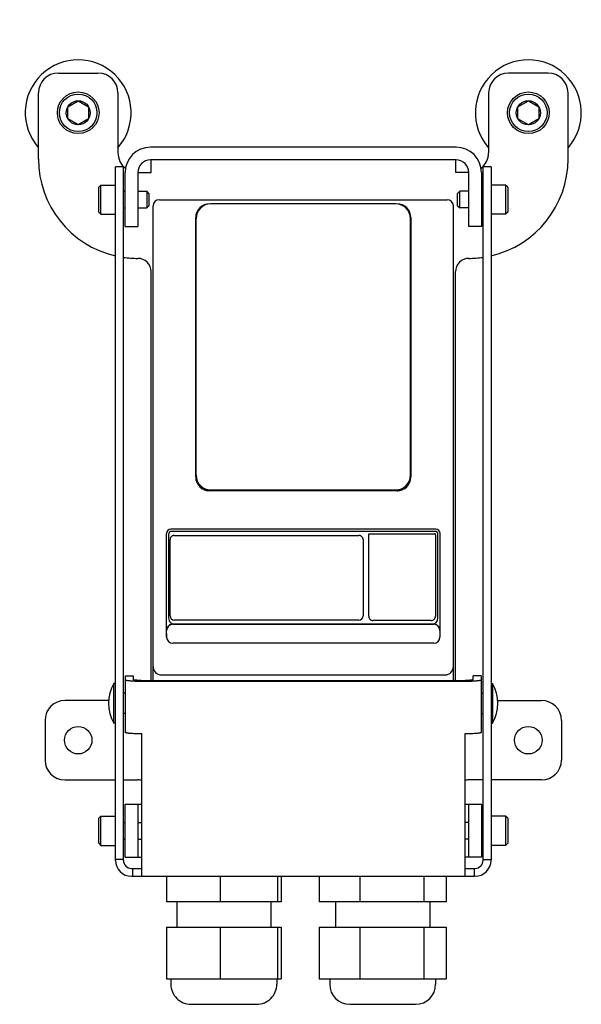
# Model space of a CAD drawing. Header units: inches. Extents: x 7.1 to 29.3, y 8.6 to 27.2.
# Tile 1 of 3: x 7.1 to 12.4, y 8.6 to 17.9. Entities that reach past the tile are written whole.
import ezdxf

# ---------------------------------------------------------------- set-up
doc = ezdxf.new("R2010")
doc.units = ezdxf.units.IN
doc.header["$LTSCALE"] = 2.42
doc.header["$MEASUREMENT"] = 0
for name, color, linetype in [('209298_BL7', 7, 'CONTINUOUS'), ('209299_BL6', 7, 'CONTINUOUS'), ('805_2734_BL11', 7, 'CONTINUOUS'), ('824_320_BL1', 7, 'CONTINUOUS'), ('824_320_BL2', 7, 'CONTINUOUS'), ('911_710_911_710_BL17', 7, 'CONTINUOUS'), ('911_710_911_710_BL20', 7, 'CONTINUOUS'), ('914_006_BL12', 7, 'CONTINUOUS'), ('914_006_BL14', 7, 'CONTINUOUS'), ('9204XXM_920408M_BL15', 7, 'CONTINUOUS'), ('9204XXM_920408M_BL3', 7, 'CONTINUOUS'), ('9204XXM_920408M_BL4', 7, 'CONTINUOUS'), ('9204XXM_920408M_BL9', 7, 'CONTINUOUS'), ('9206XXM_920612M_BL0', 7, 'CONTINUOUS'), ('9206XXM_920612M_BL10', 7, 'CONTINUOUS')]:
    doc.layers.add(name, color=color, linetype=linetype)

# ---------------------------------------------------------------- blocks, each defined once
blk = doc.blocks.new('9206XXM_920612M_BL0', base_point=(7.6034, 21.8086))
at = {"layer": '9206XXM_920612M_BL0', "color": 7, "linetype": 'Continuous'}
for p, q in [((7.4853, 26.8316), (7.4853, 26.7406)), ((7.7216, 26.8316), (7.7216, 26.7406)), ((7.4066, 26.4906), (7.4066, 26.2741)), ((7.8003, 26.4906), (7.8003, 26.2741)), ((7.4066, 26.2741), (7.4263, 26.2544)), ((7.8003, 26.2741), (7.4066, 26.2741)), ((7.7806, 26.2544), (7.4263, 26.2544)), ((7.8003, 26.2741), (7.7806, 26.2544)), ((7.505, 17.0392), (7.6034, 17.0961)), ((7.505, 16.9256), (7.505, 17.0392)), ((7.6034, 17.0961), (7.7019, 17.0392)), ((7.7019, 17.0392), (7.7019, 16.9256)), ((7.6034, 16.8687), (7.505, 16.9256)), ((7.7019, 16.9256), (7.6034, 16.8687))]:
    blk.add_line(p, q, dxfattribs=at)
for radius in [0.1969, 0.1772, 0.1137]:
    blk.add_circle((7.6034, 16.9824), radius, dxfattribs=at)
blk = doc.blocks.new('824_320_BL1', base_point=(17.8479, 9.2129))
at = {"layer": '824_320_BL1', "color": 7, "linetype": 'Continuous'}
for p, q in [((8.4363, 9.7724), (8.4363, 9.5324)), ((8.945, 9.7724), (8.945, 9.5324)), ((9.4872, 9.5324), (9.4872, 9.7724)), ((9.5206, 9.7724), (9.5206, 9.5324)), ((9.5206, 9.5324), (8.4363, 9.5324)), ((8.5334, 9.5324), (8.5334, 9.2924)), ((9.4234, 9.5324), (9.4234, 9.2924)), ((8.4363, 9.2924), (9.5206, 9.2924)), ((8.4363, 9.2924), (8.4363, 8.8034)), ((8.945, 9.2924), (8.945, 8.8034)), ((9.4872, 8.8034), (9.4872, 9.2924)), ((9.5206, 9.2924), (9.5206, 8.8034)), ((8.4363, 8.8034), (9.5206, 8.8034)), ((8.4784, 8.8034), (8.4784, 8.7534)), ((9.4784, 8.8034), (9.4784, 8.7534)), ((8.6684, 8.5634), (9.2884, 8.5634))]:
    blk.add_line(p, q, dxfattribs=at)
for centre, start, end in [((8.6684, 8.7534), 180, 270.00002), ((9.2884, 8.7534), 269.99998, 360)]:
    blk.add_arc(centre, 0.19, start, end, dxfattribs=at)
blk = doc.blocks.new('824_320_BL2', base_point=(19.0092, 9.2129))
at = {"layer": '824_320_BL2', "color": 7, "linetype": 'Continuous'}
for p, q in [((9.8793, 9.7724), (9.8793, 9.5324)), ((10.2668, 9.5324), (10.2668, 9.7724)), ((10.8659, 9.7724), (10.8659, 9.5324)), ((11.0776, 9.7724), (11.0776, 9.5324)), ((11.0776, 9.5324), (9.8793, 9.5324)), ((10.0334, 9.5324), (10.0334, 9.2924)), ((10.9234, 9.5324), (10.9234, 9.2924)), ((9.8793, 9.2924), (11.0776, 9.2924)), ((9.8793, 9.2924), (9.8793, 8.8034)), ((10.2668, 8.8034), (10.2668, 9.2924)), ((10.8659, 9.2924), (10.8659, 8.8034)), ((11.0776, 9.2924), (11.0776, 8.8034)), ((9.8793, 8.8034), (11.0776, 8.8034)), ((9.9784, 8.8034), (9.9784, 8.7534)), ((10.9784, 8.8034), (10.9784, 8.7534)), ((10.1684, 8.5634), (10.7884, 8.5634))]:
    blk.add_line(p, q, dxfattribs=at)
for centre, start, end in [((10.1684, 8.7534), 180, 269.99965), ((10.7884, 8.7534), 270.00035, 360)]:
    blk.add_arc(centre, 0.19, start, end, dxfattribs=at)
blk = doc.blocks.new('9204XXM_920408M_BL3', base_point=(8.0347, 18.9515))
at = {"layer": '9204XXM_920408M_BL3', "color": 7, "linetype": 'Continuous'}
for p, q in [((7.8181, 21.8784), (7.7985, 21.8587)), ((7.7985, 21.6225), (7.7985, 21.8587)), ((7.9559, 21.8784), (7.8181, 21.8784)), ((7.8181, 21.6028), (7.8181, 21.8784)), ((8.0459, 21.8193), (8.0309, 21.8193)), ((7.7985, 21.6225), (7.8181, 21.6028)), ((7.9559, 21.6028), (7.8181, 21.6028)), ((8.0459, 21.6619), (8.0309, 21.6619)), ((7.7985, 16.2805), (7.8181, 16.3002)), ((7.7985, 16.0443), (7.7985, 16.2805)), ((7.8181, 16.0246), (7.8181, 16.3002)), ((7.8181, 16.3002), (7.9559, 16.3002)), ((8.0309, 16.2411), (8.0459, 16.2411)), ((8.1659, 16.2411), (8.2512, 16.2411)), ((8.2512, 16.2411), (8.2512, 16.0837)), ((8.2709, 16.2215), (8.2512, 16.2411)), ((8.2709, 16.2215), (8.2709, 16.1033)), ((8.2709, 16.1033), (8.2512, 16.0837)), ((7.7985, 16.0443), (7.8181, 16.0246)), ((7.8181, 16.0246), (7.9559, 16.0246)), ((8.0309, 16.0837), (8.0459, 16.0837)), ((8.1659, 16.0837), (8.2512, 16.0837))]:
    blk.add_line(p, q, dxfattribs=at)
blk = doc.blocks.new('9204XXM_920408M_BL4', base_point=(8.0347, 18.159))
at = {"layer": '9204XXM_920408M_BL4', "color": 7, "linetype": 'Continuous'}
for p, q in [((7.8181, 26.2534), (7.7985, 26.2337)), ((7.7985, 25.9975), (7.7985, 26.2337)), ((7.8181, 25.9778), (7.8181, 26.2534)), ((7.9559, 26.2534), (7.8181, 26.2534)), ((8.0459, 26.1943), (8.0309, 26.1943)), ((8.2512, 26.1943), (8.1659, 26.1943)), ((8.2512, 26.1943), (8.2512, 26.0369)), ((8.2512, 26.1943), (8.2709, 26.1747)), ((8.2709, 26.1747), (8.2709, 26.0565)), ((8.0459, 26.0369), (8.0309, 26.0369)), ((8.2512, 26.0369), (8.1659, 26.0369)), ((8.2709, 26.0565), (8.2512, 26.0369)), ((7.7985, 25.9975), (7.8181, 25.9778)), ((7.9559, 25.9778), (7.8181, 25.9778)), ((7.7985, 10.3205), (7.8181, 10.3402)), ((7.8181, 10.3402), (7.9559, 10.3402)), ((7.8181, 10.0646), (7.8181, 10.3402)), ((7.7985, 10.0843), (7.7985, 10.3205)), ((8.0309, 10.2811), (8.0459, 10.2811)), ((8.1659, 10.2811), (8.2039, 10.2811)), ((7.7985, 10.0843), (7.8181, 10.0646)), ((7.8181, 10.0646), (7.9559, 10.0646)), ((8.0309, 10.1237), (8.0459, 10.1237)), ((8.1659, 10.1237), (8.2039, 10.1237))]:
    blk.add_line(p, q, dxfattribs=at)
blk = doc.blocks.new('209299_BL6', base_point=(18.3227, 18.1315))
at = {"layer": '209299_BL6', "color": 7, "linetype": 'Continuous'}
for p, q in [((7.9559, 9.9316), (7.9559, 16.4724)), ((8.0309, 16.4724), (7.9559, 16.4724)), ((8.0309, 9.9316), (8.0309, 16.4724)), ((11.4259, 9.9316), (11.4259, 16.4724)), ((11.5009, 16.4724), (11.4259, 16.4724)), ((11.5009, 16.4724), (11.5009, 9.9316)), ((8.0489, 11.6651), (8.1239, 11.6651)), ((8.0489, 11.1303), (8.0489, 11.665)), ((8.1239, 11.665), (8.1239, 11.6284)), ((11.4079, 11.6651), (11.3329, 11.6651)), ((11.3329, 11.6284), (11.3329, 11.665)), ((11.4079, 11.665), (11.4079, 11.1303)), ((8.1989, 11.6219), (11.2579, 11.6219)), ((8.1989, 11.6154), (11.2579, 11.6154)), ((8.2039, 11.1173), (8.1989, 11.1173)), ((8.2039, 9.7724), (8.2039, 11.1173)), ((11.2579, 11.1173), (11.2529, 11.1173)), ((11.2529, 11.1173), (11.2529, 9.7724)), ((8.0309, 9.9316), (7.9559, 9.9316)), ((7.9559, 9.9224), (7.9559, 9.9313)), ((8.0309, 9.9224), (8.0309, 9.9316)), ((11.4259, 9.9316), (11.5009, 9.9316)), ((11.4259, 9.9224), (11.4259, 9.9313)), ((11.5009, 9.9224), (11.5009, 9.9316)), ((8.1059, 9.8474), (8.1148, 9.8474)), ((8.1059, 9.7724), (11.3418, 9.7724)), ((8.1151, 9.8474), (8.2039, 9.8474)), ((8.1151, 9.8474), (8.1151, 9.7724)), ((11.2529, 9.8474), (11.3509, 9.8474)), ((11.3418, 9.8474), (11.3418, 9.7724)), ((11.3509, 9.7724), (11.3421, 9.7724))]:
    blk.add_line(p, q, dxfattribs=at)
for centre, radius, start, end in [((8.1059, 9.9224), 0.15, 180, 270), ((8.1059, 9.9224), 0.075, 180, 270), ((11.3509, 9.9224), 0.15, 270, 360), ((11.3509, 9.9224), 0.075, 270, 360)]:
    blk.add_arc(centre, radius, start, end, dxfattribs=at)
for points, knots in [([(8.0489, 11.6284), (8.0489, 11.6277), (8.0499, 11.6269), (8.051, 11.6263), (8.0522, 11.6257), (8.0542, 11.625), (8.0571, 11.6242), (8.0605, 11.6234), (8.0646, 11.6226), (8.0711, 11.6215), (8.0806, 11.6203), (8.0988, 11.6186), (8.1135, 11.6176), (8.1239, 11.6171)], [0, 0, 0, 0, 0.027814, 0.038695, 0.051381, 0.082363, 0.120988, 0.167221, 0.220938, 0.28198, 0.425165, 0.594471, 1, 1, 1, 1]), ([(8.1989, 11.6219), (8.1941, 11.6219), (8.1845, 11.622), (8.1706, 11.6223), (8.1578, 11.6229), (8.148, 11.6236), (8.1412, 11.6243), (8.1368, 11.6248), (8.133, 11.6253), (8.1299, 11.6259), (8.1277, 11.6264), (8.1262, 11.6268), (8.1254, 11.6271), (8.1248, 11.6274), (8.1242, 11.6278), (8.1239, 11.6282), (8.1239, 11.6284)], [0, 0, 0, 0, 0.192568, 0.378157, 0.549093, 0.699122, 0.764545, 0.822699, 0.873047, 0.915202, 0.948828, 0.962378, 0.973767, 0.983045, 0.990319, 1, 1, 1, 1]), ([(11.3329, 11.6284), (11.3329, 11.6282), (11.3326, 11.6278), (11.3321, 11.6274), (11.3315, 11.6271), (11.3306, 11.6268), (11.3292, 11.6264), (11.327, 11.6259), (11.3239, 11.6253), (11.3201, 11.6248), (11.3157, 11.6243), (11.3088, 11.6236), (11.2991, 11.6229), (11.2863, 11.6223), (11.2724, 11.622), (11.2628, 11.6219), (11.2579, 11.6219)], [0, 0, 0, 0, 0.009681, 0.016955, 0.026233, 0.037622, 0.051172, 0.084798, 0.126954, 0.177302, 0.235456, 0.300878, 0.450908, 0.621843, 0.807432, 1, 1, 1, 1]), ([(11.3336, 11.6171), (11.3439, 11.6177), (11.3585, 11.6186), (11.3766, 11.6204), (11.386, 11.6216), (11.3924, 11.6226), (11.3965, 11.6234), (11.3999, 11.6242), (11.4027, 11.625), (11.4047, 11.6257), (11.4059, 11.6263), (11.407, 11.6269), (11.4079, 11.6277), (11.4079, 11.6284)], [0, 0, 0, 0, 0.405678, 0.574958, 0.718087, 0.779098, 0.832785, 0.878992, 0.917596, 0.948567, 0.961252, 0.972134, 1, 1, 1, 1]), ([(8.1239, 11.6171), (8.1359, 11.6165), (8.161, 11.6156), (8.186, 11.6154), (8.1989, 11.6154)], [0, 0, 0, 0, 0.482462, 1, 1, 1, 1]), ([(11.2579, 11.6154), (11.271, 11.6154), (11.2962, 11.6156), (11.3215, 11.6165), (11.3336, 11.6171)], [0, 0, 0, 0, 0.517865, 1, 1, 1, 1]), ([(8.1989, 11.1173), (8.1892, 11.1173), (8.1701, 11.1174), (8.1423, 11.1181), (8.1167, 11.1193), (8.0971, 11.1207), (8.0834, 11.122), (8.0746, 11.123), (8.0671, 11.1241), (8.0616, 11.1251), (8.0578, 11.1259), (8.0555, 11.1265), (8.0535, 11.1271), (8.0519, 11.1277), (8.0506, 11.1283), (8.0497, 11.129), (8.0491, 11.1296), (8.0489, 11.1301), (8.0489, 11.1303)], [0, 0, 0, 0, 0.192622, 0.378048, 0.548938, 0.698991, 0.764372, 0.822507, 0.872859, 0.914987, 0.932877, 0.94861, 0.962167, 0.973556, 0.982828, 0.990097, 0.995619, 1, 1, 1, 1]), ([(11.4079, 11.1303), (11.4079, 11.1301), (11.4078, 11.1296), (11.4072, 11.129), (11.4062, 11.1283), (11.405, 11.1277), (11.4034, 11.1271), (11.4014, 11.1265), (11.3991, 11.1259), (11.3953, 11.1251), (11.3898, 11.1241), (11.3823, 11.123), (11.3735, 11.122), (11.3597, 11.1207), (11.3402, 11.1193), (11.3146, 11.1181), (11.2868, 11.1174), (11.2677, 11.1173), (11.2579, 11.1173)], [0, 0, 0, 0, 0.004381, 0.009903, 0.017172, 0.026444, 0.037833, 0.05139, 0.067123, 0.085013, 0.127141, 0.177493, 0.235628, 0.301009, 0.451062, 0.621952, 0.807378, 1, 1, 1, 1])]:
    blk.add_open_spline(points, degree=3, knots=knots, dxfattribs=at)
blk = doc.blocks.new('209298_BL7', base_point=(17.989, 18.2815))
at = {"layer": '209298_BL7', "color": 7, "linetype": 'Continuous'}
for p, q in [((7.4164, 17.3574), (7.7904, 17.3574)), ((12.0404, 17.3574), (11.6664, 17.3574)), ((7.2284, 16.5454), (7.2284, 17.1694)), ((7.9784, 17.1694), (7.9784, 16.6054)), ((11.4784, 17.1694), (11.4784, 16.6054)), ((12.2284, 16.5454), (12.2284, 17.1694)), ((11.1709, 16.6574), (8.2859, 16.6574)), ((11.1709, 16.5374), (8.2859, 16.5374)), ((8.2909, 16.4174), (8.2909, 16.5374)), ((11.1659, 16.5374), (11.1659, 16.4174)), ((8.0459, 15.9074), (8.0459, 16.4174)), ((8.1659, 16.4174), (8.1659, 15.9074)), ((8.1664, 16.4174), (8.2909, 16.4174)), ((11.2904, 16.4174), (11.1659, 16.4174)), ((11.2909, 15.9074), (11.2909, 16.4174)), ((11.4109, 16.4174), (11.4109, 15.9074)), ((8.0459, 15.9074), (8.1659, 15.9074)), ((11.4109, 15.9074), (11.2909, 15.9074)), ((8.2909, 11.6219), (8.2909, 15.4824)), ((11.1659, 11.6219), (11.1659, 15.4824)), ((7.8918, 11.4324), (7.4789, 11.4324)), ((11.5651, 11.4324), (11.9779, 11.4324)), ((7.2909, 11.2444), (7.2909, 10.8704)), ((12.1659, 11.2444), (12.1659, 10.8704)), ((7.4789, 10.6824), (7.9559, 10.6824)), ((8.0309, 10.6824), (8.1659, 10.6824)), ((11.4259, 10.6824), (11.2909, 10.6824)), ((11.9779, 10.6824), (11.5009, 10.6824)), ((8.0459, 10.4524), (8.2039, 10.4524)), ((8.0459, 9.9524), (8.0459, 10.4524)), ((8.1659, 10.4524), (8.1659, 9.9524)), ((11.2529, 10.4524), (11.4109, 10.4524)), ((11.2909, 9.9524), (11.2909, 10.4524)), ((11.4109, 10.4524), (11.4109, 9.9524)), ((8.0459, 9.9524), (8.2039, 9.9524)), ((11.4109, 9.9524), (11.2529, 9.9524))]:
    blk.add_line(p, q, dxfattribs=at)
for centre in [(7.6034, 11.0574), (11.8534, 11.0574)]:
    blk.add_circle(centre, 0.13, dxfattribs=at)
for centre, radius, start, end in [((7.4164, 17.1694), 0.188, 90, 180), ((7.7904, 17.1694), 0.188, 0, 90), ((11.6664, 17.1694), 0.188, 90, 180), ((12.0404, 17.1694), 0.188, 0, 90), ((8.2859, 16.4174), 0.24, 90, 180), ((11.1709, 16.4174), 0.24, 0, 90), ((8.1664, 16.6054), 0.188, 180, 231.63272), ((11.2904, 16.6054), 0.188, 308.36724, 360), ((8.1664, 16.5454), 0.938, 180, 257.02375), ((8.2859, 16.4174), 0.12, 90, 180), ((11.1709, 16.4174), 0.12, 0, 90), ((11.2904, 16.5454), 0.938, 282.97625, 360), ((8.1664, 16.5454), 0.938, 261.68535, 269.96501), ((8.1659, 15.4824), 0.125, 0, 90.03341), ((11.2909, 15.4824), 0.125, 89.96658, 180), ((11.2904, 16.5454), 0.938, 270.035, 278.26936), ((7.4789, 11.2444), 0.188, 90, 180), ((11.9779, 11.2444), 0.188, 0, 90), ((7.4789, 10.8704), 0.188, 180, 270), ((11.9779, 10.8704), 0.188, 270, 360), ((8.1659, 10.5574), 0.125, 72.29269, 90), ((11.2909, 10.5574), 0.125, 90, 107.70724)]:
    blk.add_arc(centre, radius, start, end, dxfattribs=at)
blk = doc.blocks.new('9204XXM_920408M_BL9', base_point=(19.7891, 18.159))
at = {"layer": '9204XXM_920408M_BL9', "color": 7, "linetype": 'Continuous'}
for p, q in [((11.6387, 10.3402), (11.5009, 10.3402)), ((11.6584, 10.3205), (11.6387, 10.3402)), ((11.6387, 10.3402), (11.6387, 10.0646)), ((11.2909, 10.2811), (11.2529, 10.2811)), ((11.4259, 10.2811), (11.4109, 10.2811)), ((11.6584, 10.3205), (11.6584, 10.0843)), ((11.2909, 10.1237), (11.2529, 10.1237)), ((11.4259, 10.1237), (11.4109, 10.1237)), ((11.6387, 10.0646), (11.5009, 10.0646)), ((11.6584, 10.0843), (11.6387, 10.0646))]:
    blk.add_line(p, q, dxfattribs=at)
blk = doc.blocks.new('9206XXM_920612M_BL10', base_point=(20.3135, 21.8086))
at = {"layer": '9206XXM_920612M_BL10', "color": 7, "linetype": 'Continuous'}
for p, q in [((11.755, 17.0392), (11.8534, 17.0961)), ((11.755, 16.9256), (11.755, 17.0392)), ((11.8534, 17.0961), (11.9519, 17.0392)), ((11.9519, 17.0392), (11.9519, 16.9256)), ((11.8534, 16.8687), (11.755, 16.9256)), ((11.9519, 16.9256), (11.8534, 16.8687))]:
    blk.add_line(p, q, dxfattribs=at)
for radius in [0.1969, 0.1772, 0.1137]:
    blk.add_circle((11.8534, 16.9824), radius, dxfattribs=at)
blk = doc.blocks.new('914_006_BL12', base_point=(7.9704, 16.4105))
at = {"layer": '914_006_BL12', "color": 7, "linetype": 'Continuous'}
for p, q in [((7.9409, 21.4459), (7.9409, 21.6028)), ((8.0459, 21.5364), (8.0309, 21.5364)), ((7.9559, 21.4459), (7.9409, 21.4459)), ((7.9409, 11.2182), (7.9409, 11.5932)), ((7.9559, 11.5932), (7.9409, 11.5932)), ((8.0489, 11.5027), (8.0309, 11.5027)), ((8.0489, 11.3087), (8.0309, 11.3087)), ((7.9559, 11.2182), (7.9409, 11.2182))]:
    blk.add_line(p, q, dxfattribs=at)
for centre, start, end in [((8.2657, 21.6334), 184.67927, 210), ((8.2657, 11.4057), 150.06818, 209.93183)]:
    blk.add_arc(centre, 0.375, start, end, dxfattribs=at)
blk = doc.blocks.new('914_006_BL14', base_point=(17.6838, 16.4258))
at = {"layer": '914_006_BL14', "color": 7, "linetype": 'Continuous'}
for p, q in [((11.5009, 11.5932), (11.5159, 11.5932)), ((11.5159, 11.5932), (11.5159, 11.2182)), ((11.4079, 11.5027), (11.4259, 11.5027)), ((11.4079, 11.3087), (11.4259, 11.3087)), ((11.5009, 11.2182), (11.5159, 11.2182))]:
    blk.add_line(p, q, dxfattribs=at)
blk.add_arc((11.1912, 11.4057), 0.375, 330.06817, 29.93182, dxfattribs=at)
blk = doc.blocks.new('9204XXM_920408M_BL15', base_point=(17.6016, 18.9515))
at = {"layer": '9204XXM_920408M_BL15', "color": 7, "linetype": 'Continuous'}
for p, q in [((11.6387, 16.3002), (11.5009, 16.3002)), ((11.6387, 16.3002), (11.6387, 16.0246)), ((11.6584, 16.2805), (11.6387, 16.3002)), ((11.6584, 16.2805), (11.6584, 16.0443)), ((11.186, 16.2215), (11.2057, 16.2411)), ((11.186, 16.1033), (11.186, 16.2215)), ((11.2057, 16.0837), (11.2057, 16.2411)), ((11.2909, 16.2411), (11.2057, 16.2411)), ((11.4259, 16.2411), (11.4109, 16.2411)), ((11.186, 16.1033), (11.2057, 16.0837)), ((11.2909, 16.0837), (11.2057, 16.0837)), ((11.4259, 16.0837), (11.4109, 16.0837)), ((11.6387, 16.0246), (11.5009, 16.0246)), ((11.6584, 16.0443), (11.6387, 16.0246))]:
    blk.add_line(p, q, dxfattribs=at)
blk = doc.blocks.new('911_710_911_710_BL17', base_point=(7.6034, 21.6963))
at = {"layer": '911_710_911_710_BL17', "color": 7, "linetype": 'Continuous'}
for p, q in [((7.1034, 26.7406), (7.1034, 26.6106)), ((7.1034, 26.7406), (8.1034, 26.7406)), ((8.1034, 26.7406), (8.1034, 26.6106)), ((8.1034, 26.6106), (7.1034, 26.6106))]:
    blk.add_line(p, q, dxfattribs=at)
blk.add_arc((7.6034, 16.9824), 0.5, 318.62999, 221.36984, dxfattribs=at)
blk = doc.blocks.new('911_710_911_710_BL20', base_point=(20.1165, 21.6115))
at = {"layer": '911_710_911_710_BL20', "color": 7, "linetype": 'Continuous'}
blk.add_arc((11.8534, 16.9824), 0.5, 318.62999, 221.36984, dxfattribs=at)

msp = doc.modelspace()

# ---------------------------------------------------------------- linework, layer by layer
at = {"layer": '805_2734_BL11', "color": 7, "linetype": 'Continuous'}
for p, q in [((8.3112, 11.6219), (8.3112, 16.1023)), ((8.3702, 16.1614), (11.0867, 16.1614)), ((10.6028, 16.122), (8.8542, 16.122)), ((11.1458, 11.6219), (11.1458, 16.1023)), ((8.7127, 13.5433), (8.7127, 15.9921)), ((8.7167, 13.5587), (8.7167, 15.9844)), ((10.7403, 13.5587), (10.7403, 15.9844)), ((10.7442, 15.9921), (10.7442, 13.5433)), ((10.6143, 13.4134), (8.8427, 13.4134)), ((8.8542, 13.4212), (10.6028, 13.4212)), ((10.9805, 13.0492), (8.4765, 13.0492)), ((10.9706, 13.0295), (8.4863, 13.0295)), ((8.4371, 12.0622), (8.4371, 13.0098)), ((8.4568, 13), (8.4568, 12.2118)), ((8.471, 12.2309), (8.471, 12.9514)), ((8.5104, 12.9908), (10.2545, 12.9908)), ((10.2938, 12.9514), (10.2938, 12.2309)), ((10.3466, 12.2276), (10.3466, 12.998)), ((10.3479, 13.0029), (10.3495, 13.005)), ((10.354, 13.0075), (10.3565, 13.0078)), ((10.3565, 13.0078), (10.9666, 13.0078)), ((10.9691, 13.0075), (10.9666, 13.0078)), ((10.9752, 13.0029), (10.9736, 13.005)), ((10.9765, 12.998), (10.9765, 12.2276)), ((11.0002, 12.2118), (11.0002, 13)), ((11.0199, 12.0622), (11.0199, 13.0098)), ((10.2545, 12.1916), (8.5104, 12.1916)), ((10.9371, 12.1883), (10.386, 12.1883)), ((8.438, 12.0315), (8.438, 12.0929)), ((8.5158, 12.1526), (8.4963, 12.1526)), ((8.497, 12.1519), (10.9599, 12.1519)), ((10.9411, 12.1528), (8.5158, 12.1528)), ((10.9606, 12.1526), (10.9411, 12.1526)), ((11.019, 12.0929), (11.019, 12.0315)), ((8.4371, 12.0622), (8.4371, 12.0307)), ((10.9599, 11.9725), (8.497, 11.9725)), ((8.3899, 11.6732), (11.0671, 11.6732))]:
    msp.add_line(p, q, dxfattribs=at)
for centre, radius, start, end in [((8.3702, 16.1023), 0.0591, 90, 180), ((8.8427, 15.9921), 0.1299, 90, 180), ((8.8542, 15.9845), 0.1376, 90.01125, 180.01334), ((10.6027, 15.9845), 0.1376, 359.99085, 89.98947), ((10.6143, 15.9921), 0.1299, 0, 90), ((11.0867, 16.1023), 0.0591, 0, 90), ((8.8427, 13.5433), 0.1299, 180, 270), ((8.8542, 13.5587), 0.1376, 179.98713, 269.99155), ((8.8418, 13.543), 0.129, 198.58932, 204.02457), ((10.6027, 13.5587), 0.1376, 270.00773, 0.00867), ((10.6143, 13.5433), 0.1299, 270, 0), ((10.615, 13.543), 0.1292, 334.42202, 341.72195), ((8.8431, 13.5437), 0.1305, 214.66058, 219.24232), ((8.843, 13.5438), 0.1305, 230.70866, 235.53194), ((8.8424, 13.5426), 0.1292, 244.41746, 251.72265), ((10.6146, 13.5424), 0.129, 288.58886, 294.02692), ((10.6139, 13.5438), 0.1305, 304.66037, 309.24243), ((10.6138, 13.5437), 0.1305, 320.70916, 325.53152), ((8.4765, 13.0098), 0.0394, 90, 180), ((8.4863, 13), 0.0295, 90, 180), ((10.9706, 13), 0.0295, 0, 90), ((10.9805, 13.0098), 0.0394, 0, 90), ((8.5111, 12.9467), 0.0441, 93.76134, 101.32069), ((8.5113, 12.9448), 0.046, 91.13176, 93.79991), ((8.5104, 12.2309), 0.0394, 180, 270), ((10.2545, 12.2309), 0.0394, 270, 0), ((10.3861, 12.2277), 0.0395, 180.03464, 202.38323), ((10.386, 12.2276), 0.0394, 202.41876, 247.58028), ((10.386, 12.2277), 0.0395, 247.61107, 269.96962), ((10.9371, 12.2278), 0.0395, 270.03464, 292.38323), ((10.9411, 12.2118), 0.0591, 270.00209, 0.00013), ((10.9371, 12.2276), 0.0394, 292.41876, 337.58028), ((10.937, 12.2276), 0.0395, 337.61107, 359.96962), ((8.3899, 11.752), 0.0787, 180, 270), ((11.0671, 11.752), 0.0787, 270, 0)]:
    msp.add_arc(centre, radius, start, end, dxfattribs=at)
for centre, major_axis, ratio, start_param, end_param in [((8.5158, 12.2118), (0, 0.0591), 0.999962, 1.570796, 3.141593), ((8.497, 12.0929), (0.0418, -0.0418), 0.999924, 2.356233, 3.926953), ((10.9599, 12.0929), (0.0418, 0.0418), 0.999924, -0.78536, 0.78536), ((8.497, 12.0315), (0.0418, 0.0418), 0.999924, 2.356233, 3.926953), ((10.9599, 12.0315), (0.0418, -0.0418), 0.999924, -0.78536, 0.78536)]:
    msp.add_ellipse(centre, major_axis=major_axis, ratio=ratio, start_param=start_param, end_param=end_param, dxfattribs=at)
for points, knots in [([(8.7127, 13.5433), (8.7127, 13.5404), (8.7131, 13.5291), (8.715, 13.5179), (8.7172, 13.5097)], [0, 0, 0, 0, 0.24988, 1, 1, 1, 1]), ([(10.7398, 13.5096), (10.7405, 13.5124), (10.7431, 13.5234), (10.7442, 13.5348), (10.7442, 13.5433)], [0, 0, 0, 0, 0.250416, 1, 1, 1, 1]), ([(8.809, 13.4178), (8.8118, 13.4171), (8.8228, 13.4145), (8.8342, 13.4134), (8.8426, 13.4134)], [0, 0, 0, 0, 0.250416, 1, 1, 1, 1]), ([(10.6143, 13.4134), (10.6171, 13.4134), (10.6285, 13.4138), (10.6397, 13.4156), (10.6479, 13.4178)], [0, 0, 0, 0, 0.24988, 1, 1, 1, 1]), ([(8.4719, 12.9593), (8.4717, 12.9587), (8.4713, 12.956), (8.471, 12.9534), (8.471, 12.9514)], [0, 0, 0, 0, 0.25066, 1, 1, 1, 1]), ([(8.5025, 12.9899), (8.5006, 12.9895), (8.4969, 12.9885), (8.4899, 12.9854), (8.4821, 12.9796), (8.4763, 12.9719), (8.4732, 12.9649), (8.4722, 12.9612), (8.4719, 12.9593)], [0, 0, 0, 0, 0.125211, 0.250263, 0.5, 0.749737, 0.874789, 1, 1, 1, 1]), ([(10.2624, 12.9899), (10.2617, 12.99), (10.2591, 12.9905), (10.2564, 12.9907), (10.2545, 12.9908)], [0, 0, 0, 0, 0.25066, 1, 1, 1, 1]), ([(10.2823, 12.9792), (10.2805, 12.981), (10.2765, 12.9843), (10.272, 12.9868), (10.2696, 12.9877)], [0, 0, 0, 0, 0.500353, 1, 1, 1, 1]), ([(10.293, 12.9593), (10.2926, 12.9612), (10.2916, 12.9649), (10.2885, 12.9719), (10.285, 12.9765), (10.2823, 12.9792)], [0, 0, 0, 0, 0.250421, 0.500525, 1, 1, 1, 1]), ([(10.2938, 12.9514), (10.2938, 12.9521), (10.2937, 12.9547), (10.2934, 12.9574), (10.293, 12.9593)], [0, 0, 0, 0, 0.249351, 1, 1, 1, 1]), ([(10.3466, 12.998), (10.3466, 12.9989), (10.3469, 13.0006), (10.3475, 13.0022), (10.3479, 13.0029)], [0, 0, 0, 0, 0.500351, 1, 1, 1, 1]), ([(10.3495, 13.005), (10.3501, 13.0056), (10.3515, 13.0066), (10.3531, 13.0073), (10.354, 13.0075)], [0, 0, 0, 0, 0.499904, 1, 1, 1, 1]), ([(10.9736, 13.005), (10.973, 13.0056), (10.9716, 13.0066), (10.97, 13.0073), (10.9691, 13.0075)], [0, 0, 0, 0, 0.499904, 1, 1, 1, 1]), ([(10.9765, 12.998), (10.9765, 12.9989), (10.9762, 13.0006), (10.9756, 13.0022), (10.9752, 13.0029)], [0, 0, 0, 0, 0.500351, 1, 1, 1, 1]), ([(10.3469, 12.2279), (10.347, 12.2241), (10.3478, 12.2184), (10.3505, 12.2112), (10.3532, 12.2062), (10.3567, 12.2016), (10.3623, 12.1963), (10.3672, 12.1933), (10.3707, 12.1917)], [0, 0, 0, 0, 0.249557, 0.374778, 0.500015, 0.62521, 0.750378, 1, 1, 1, 1]), ([(10.9524, 12.1917), (10.9559, 12.1933), (10.9608, 12.1963), (10.9663, 12.2016), (10.9699, 12.2062), (10.9727, 12.2112), (10.9753, 12.2184), (10.9761, 12.2241), (10.9762, 12.2279)], [0, 0, 0, 0, 0.249557, 0.374778, 0.500015, 0.62521, 0.750378, 1, 1, 1, 1]), ([(8.4963, 12.1526), (8.4924, 12.1526), (8.4846, 12.1518), (8.4734, 12.1484), (8.463, 12.1428), (8.454, 12.1353), (8.4466, 12.1261), (8.4412, 12.1157), (8.4379, 12.1044), (8.4371, 12.0966), (8.4371, 12.0927)], [0, 0, 0, 0, 0.124899, 0.250017, 0.374993, 0.499998, 0.624964, 0.749936, 0.875091, 1, 1, 1, 1]), ([(11.0198, 12.0927), (11.0198, 12.0966), (11.0191, 12.1044), (11.0158, 12.1157), (11.0104, 12.1261), (11.003, 12.1353), (10.9939, 12.1428), (10.9836, 12.1484), (10.9723, 12.1518), (10.9645, 12.1526), (10.9606, 12.1526)], [0, 0, 0, 0, 0.124909, 0.250064, 0.375036, 0.500002, 0.625007, 0.749983, 0.875101, 1, 1, 1, 1])]:
    msp.add_open_spline(points, degree=3, knots=knots, dxfattribs=at)
msp.add_open_spline([(10.2696, 12.9877), (10.2673, 12.9887), (10.2649, 12.9894), (10.2624, 12.9899)], degree=3, dxfattribs=at)

# ---------------------------------------------------------------- block references
at = {"layer": '209298_BL7', "color": 7}
msp.add_blockref('209298_BL7', (17.989, 18.2815), dxfattribs=at)
at = {"layer": '209299_BL6', "color": 7}
msp.add_blockref('209299_BL6', (18.3227, 18.1315), dxfattribs=at)
at = {"layer": '824_320_BL1', "color": 7}
msp.add_blockref('824_320_BL1', (17.8479, 9.2129), dxfattribs=at)
at = {"layer": '824_320_BL2', "color": 7}
msp.add_blockref('824_320_BL2', (19.0092, 9.2129), dxfattribs=at)
at = {"layer": '911_710_911_710_BL17', "color": 7}
msp.add_blockref('911_710_911_710_BL17', (7.6034, 21.6963), dxfattribs=at)
at = {"layer": '911_710_911_710_BL20', "color": 7}
msp.add_blockref('911_710_911_710_BL20', (20.1165, 21.6115), dxfattribs=at)
at = {"layer": '914_006_BL12', "color": 7}
msp.add_blockref('914_006_BL12', (7.9704, 16.4105), dxfattribs=at)
at = {"layer": '914_006_BL14', "color": 7}
msp.add_blockref('914_006_BL14', (17.6838, 16.4258), dxfattribs=at)
at = {"layer": '9204XXM_920408M_BL15', "color": 7}
msp.add_blockref('9204XXM_920408M_BL15', (17.6016, 18.9515), dxfattribs=at)
at = {"layer": '9204XXM_920408M_BL3', "color": 7}
msp.add_blockref('9204XXM_920408M_BL3', (8.0347, 18.9515), dxfattribs=at)
at = {"layer": '9204XXM_920408M_BL4', "color": 7}
msp.add_blockref('9204XXM_920408M_BL4', (8.0347, 18.159), dxfattribs=at)
at = {"layer": '9204XXM_920408M_BL9', "color": 7}
msp.add_blockref('9204XXM_920408M_BL9', (19.7891, 18.159), dxfattribs=at)
at = {"layer": '9206XXM_920612M_BL0', "color": 7}
msp.add_blockref('9206XXM_920612M_BL0', (7.6034, 21.8086), dxfattribs=at)
at = {"layer": '9206XXM_920612M_BL10', "color": 7}
msp.add_blockref('9206XXM_920612M_BL10', (20.3135, 21.8086), dxfattribs=at)

doc.saveas('drawing.dxf')
